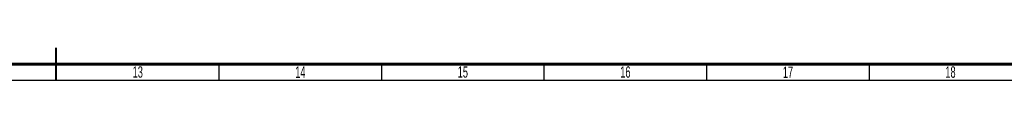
# Model space of a CAD drawing. Header units: millimetres. Extents: x 0 to 1189, y 0 to 841.
# Tile 2 of 4: x 583 to 886, y 5 to 15. Entities that reach past the tile are written whole.
import ezdxf

# ---------------------------------------------------------------- set-up
doc = ezdxf.new("R2010")
doc.units = ezdxf.units.MM
doc.layers.add('BORDER', color=7, linetype='Continuous')
doc.styles.add('SLDTEXTSTYLE0', font='TXT', dxfattribs={"width": 0.605})

msp = doc.modelspace()

# ---------------------------------------------------------------- linework, layer by layer
at = {"layer": 'BORDER', "lineweight": 40}
msp.add_line((594.5, 5), (594.5, 15), dxfattribs=at)
at = {"layer": 'BORDER', "lineweight": 60}
msp.add_line((20, 10), (1179, 10), dxfattribs=at)
at = {"layer": 'BORDER', "lineweight": 30}
for p, q in [((644.5, 10), (644.5, 5)), ((694.5, 10), (694.5, 5)), ((744.5, 10), (744.5, 5)), ((794.5, 10), (794.5, 5)), ((844.5, 10), (844.5, 5)), ((15, 5), (1184, 5))]:
    msp.add_line(p, q, dxfattribs=at)

# ---------------------------------------------------------------- texts
at = {"layer": 'BORDER', "color": 7, "char_height": 3.5, "attachment_point": 2, "style": 'SLDTEXTSTYLE0'}
for s, insert in [('13', (619.57, 9.29)), ('14', (669.56, 9.24)), ('15', (719.56, 9.29)), ('16', (769.56, 9.29)), ('17', (819.57, 9.23)), ('18', (869.56, 9.26))]:
    msp.add_mtext(s, dxfattribs=dict(at, insert=insert))

doc.saveas('drawing.dxf')
